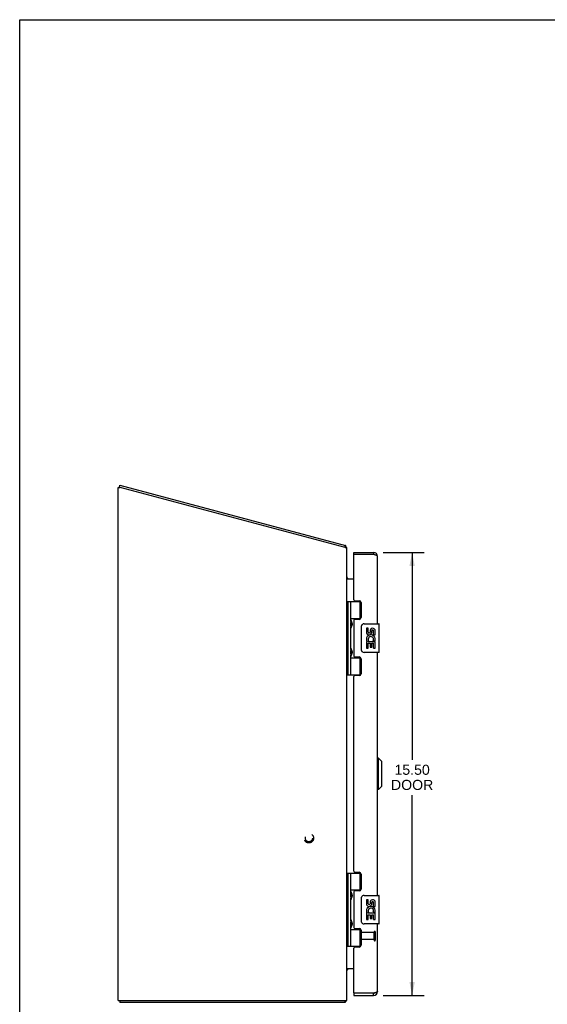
# Model space of a CAD drawing. Header units: inches. Extents: x 0 to 80, y 0 to 51.8.
# Tile 2 of 5: x 0 to 18.4, y 17.3 to 51.8. Entities that reach past the tile are written whole.
import ezdxf

# ---------------------------------------------------------------- set-up
doc = ezdxf.new("R2010")
doc.units = ezdxf.units.IN
doc.header["$LTSCALE"] = 4.4
doc.header["$MEASUREMENT"] = 0
doc.linetypes.add('HIDDEN', pattern=[0.2, 0.1, -0.1])
doc.layers.get('0').update_dxf_attribs({"linetype": 'CONTINUOUS'})
for name, color, linetype in [('02___PRT_ALL_AXES', 7, 'CONTINUOUS'), ('DEFAULT_2', 8, 'HIDDEN'), ('DIMENSIONS', 7, 'CONTINUOUS')]:
    doc.layers.add(name, color=color, linetype=linetype)
doc.styles.get("Standard").update_dxf_attribs({"font": 'arial.ttf'})
doc.dimstyles.new('DIMSTYLE_1', dxfattribs={"dimtxt": 0.352941, "dimasz": 0.470588, "dimexe": 0.09, "dimexo": 0.07, "dimgap": 0.0375, "dimtad": 0, "dimtih": 1, "dimtoh": 1, "dimzin": 4, "dimdsep": 46, "dimtxsty": 'Standard', "dimblk": '_FILLED', "dimblk1": '_FILLED', "dimblk2": '_FILLED', "dimcen": 0.09, "dimazin": 1, "dimtfac": 1, "dimtofl": 0, "dimtmove": 0, "dimatfit": 3, "dimldrblk": '_FILLED', "dimfxl": 1, "dimtolj": 1, "dimtzin": 4, "dimarcsym": 0})

# ---------------------------------------------------------------- blocks, each defined once
blk = doc.blocks.new('_FILLED')
at = {"color": 0, "linetype": 'ByBlock'}
blk.add_solid([(0, 0), (-1, 0.2), (-1, -0.2)], dxfattribs=at)
blk = doc.blocks.new('*D10')
at = {"layer": 'DIMENSIONS', "color": 2, "linetype": 'Continuous'}
for p, q in [((12.706, 33.127), (14.147, 33.127)), ((13.723, 33.127), (13.723, 25.874)), ((13.723, 17.627), (13.723, 24.639)), ((12.706, 17.627), (14.147, 17.627))]:
    blk.add_line(p, q, dxfattribs=at)
at = {"layer": 'DIMENSIONS', "color": 2, "linetype": 'Continuous', "xscale": 0.4705882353, "yscale": 0.4705882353, "zscale": 0.4705882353}
for p, rotation in [((13.723, 33.127), 90), ((13.723, 17.627), 270)]:
    blk.add_blockref('_FILLED', p, dxfattribs=dict(at, rotation=rotation))
at = {"layer": 'DIMENSIONS', "color": 2, "linetype": 'Continuous', "insert": (13.723, 25.698), "char_height": 0.3529, "width": 1.47737, "attachment_point": 2, "line_spacing_factor": 0.9}
blk.add_mtext('15.50\\PDOOR', dxfattribs=at)

msp = doc.modelspace()

# ---------------------------------------------------------------- linework, layer by layer
at = {"color": 7, "linetype": 'Continuous'}
for p, q in [((0, 0), (0, 51.765)), ((0, 51.765), (80, 51.765)), ((3.485, 35.411), (3.505, 35.483)), ((3.51, 35.404), (3.485, 35.411)), ((11.375, 33.297), (11.394, 33.369)), ((11.407, 33.336), (11.38, 33.315)), ((11.686, 33.052), (11.686, 33.127)), ((12.376, 33.127), (12.376, 33.052)), ((11.701, 33.052), (11.686, 33.052)), ((11.444, 28.848), (11.444, 31.407)), ((11.444, 31.407), (11.928, 31.407)), ((11.483, 28.848), (11.483, 31.407)), ((11.581, 30.71), (11.581, 31.407)), ((11.896, 31.407), (11.896, 30.816)), ((11.438, 30.749), (11.444, 30.749)), ((11.581, 30.816), (11.928, 30.816)), ((11.595, 30.714), (11.596, 30.71)), ((11.596, 30.71), (11.598, 30.706)), ((11.598, 30.706), (11.604, 30.69)), ((11.598, 30.69), (11.598, 30.69)), ((11.598, 30.69), (11.598, 30.549)), ((11.604, 30.69), (11.606, 30.686)), ((11.87, 30.807), (11.922, 30.807)), ((11.438, 30.49), (11.444, 30.489)), ((11.581, 29.726), (11.581, 30.529)), ((11.593, 30.52), (11.591, 30.516)), ((11.594, 30.523), (11.593, 30.52)), ((11.595, 30.527), (11.594, 30.523)), ((11.597, 30.531), (11.595, 30.527)), ((11.599, 30.537), (11.597, 30.531)), ((11.598, 30.549), (11.598, 30.549)), ((11.598, 30.549), (11.598, 30.548)), ((11.603, 30.545), (11.599, 30.537)), ((11.605, 30.551), (11.603, 30.545)), ((11.607, 30.555), (11.605, 30.551)), ((11.608, 30.559), (11.607, 30.555)), ((11.947, 29.727), (11.947, 30.527)), ((12.046, 30.627), (12.556, 30.627)), ((12.571, 29.642), (12.571, 30.612)), ((11.438, 29.764), (11.444, 29.765)), ((11.593, 29.733), (11.595, 29.729)), ((11.595, 29.729), (11.596, 29.726)), ((11.596, 29.726), (11.598, 29.722)), ((11.598, 29.722), (11.604, 29.706)), ((11.598, 29.706), (11.598, 29.706)), ((11.598, 29.706), (11.598, 29.565)), ((11.604, 29.706), (11.606, 29.702)), ((12.556, 29.627), (12.046, 29.627)), ((11.438, 29.506), (11.444, 29.505)), ((11.581, 28.848), (11.581, 29.545)), ((11.581, 29.438), (11.928, 29.438)), ((11.593, 29.536), (11.591, 29.532)), ((11.594, 29.539), (11.593, 29.536)), ((11.595, 29.543), (11.594, 29.539)), ((11.598, 29.565), (11.598, 29.565)), ((11.598, 29.565), (11.598, 29.564)), ((11.603, 29.56), (11.598, 29.548)), ((11.605, 29.567), (11.603, 29.56)), ((11.607, 29.571), (11.605, 29.567)), ((11.608, 29.575), (11.607, 29.571)), ((11.922, 29.447), (11.87, 29.447)), ((11.896, 29.438), (11.896, 28.848)), ((11.444, 28.848), (11.928, 28.848)), ((12.551, 25.928), (12.511, 25.928)), ((12.669, 25.81), (12.551, 25.928)), ((12.551, 24.826), (12.551, 25.928)), ((12.669, 24.944), (12.669, 25.81)), ((12.551, 24.826), (12.511, 24.826)), ((12.669, 24.944), (12.551, 24.826)), ((11.444, 21.907), (11.928, 21.907)), ((11.444, 19.348), (11.444, 21.907)), ((11.483, 19.348), (11.483, 21.907)), ((11.581, 21.21), (11.581, 21.907)), ((11.896, 21.907), (11.896, 21.316)), ((11.438, 21.249), (11.444, 21.249)), ((11.581, 21.316), (11.928, 21.316)), ((11.581, 20.226), (11.581, 21.029)), ((11.593, 21.02), (11.591, 21.016)), ((11.593, 21.217), (11.595, 21.214)), ((11.594, 21.023), (11.593, 21.02)), ((11.595, 21.027), (11.594, 21.023)), ((11.595, 21.214), (11.596, 21.21)), ((11.597, 21.031), (11.595, 21.027)), ((11.596, 21.21), (11.598, 21.206)), ((11.599, 21.037), (11.597, 21.031)), ((11.598, 21.206), (11.604, 21.19)), ((11.598, 21.19), (11.598, 21.19)), ((11.598, 21.19), (11.598, 21.049)), ((11.598, 21.049), (11.598, 21.049)), ((11.598, 21.048), (11.598, 21.049)), ((11.603, 21.045), (11.599, 21.037)), ((11.605, 21.051), (11.603, 21.045)), ((11.604, 21.19), (11.606, 21.186)), ((11.607, 21.055), (11.605, 21.051)), ((11.608, 21.059), (11.607, 21.055)), ((11.87, 21.307), (11.922, 21.307)), ((11.947, 20.227), (11.947, 21.027)), ((12.046, 21.127), (12.556, 21.127)), ((12.571, 20.142), (12.571, 21.112)), ((11.438, 20.99), (11.444, 20.989)), ((11.438, 20.264), (11.444, 20.265)), ((11.438, 20.006), (11.444, 20.005)), ((11.581, 19.348), (11.581, 20.045)), ((11.593, 20.036), (11.591, 20.032)), ((11.593, 20.233), (11.595, 20.229)), ((11.594, 20.039), (11.593, 20.036)), ((11.595, 20.043), (11.594, 20.039)), ((11.595, 20.229), (11.596, 20.226)), ((11.597, 20.046), (11.595, 20.043)), ((11.596, 20.226), (11.598, 20.222)), ((11.599, 20.052), (11.597, 20.046)), ((11.598, 20.222), (11.604, 20.206)), ((11.598, 20.206), (11.598, 20.206)), ((11.598, 20.206), (11.598, 20.065)), ((11.598, 20.065), (11.598, 20.065)), ((11.598, 20.064), (11.598, 20.065)), ((11.603, 20.06), (11.599, 20.052)), ((11.605, 20.067), (11.603, 20.06)), ((11.604, 20.206), (11.606, 20.202)), ((11.607, 20.071), (11.605, 20.067)), ((11.608, 20.075), (11.607, 20.071)), ((12.556, 20.127), (12.046, 20.127)), ((11.581, 19.938), (11.928, 19.938)), ((11.922, 19.947), (11.87, 19.947)), ((11.896, 19.938), (11.896, 19.348)), ((11.444, 19.348), (11.928, 19.348)), ((11.686, 17.702), (11.701, 17.702)), ((11.686, 17.702), (11.686, 17.627)), ((12.376, 17.627), (12.376, 17.702)), ((3.501, 17.452), (3.501, 17.377)), ((11.375, 17.452), (11.375, 17.377)), ((11.397, 17.42), (11.375, 17.441))]:
    msp.add_line(p, q, dxfattribs=at)
at = {"color": 3, "linetype": 'Continuous'}
for p, q in [((3.505, 35.483), (11.394, 33.369)), ((3.438, 17.452), (3.438, 35.403)), ((3.438, 35.403), (3.513, 35.403)), ((11.378, 33.296), (3.513, 35.403)), ((11.378, 33.296), (11.438, 33.296)), ((11.438, 17.452), (11.438, 33.296)), ((11.686, 33.127), (12.376, 33.127)), ((11.686, 31.469), (11.686, 33.037)), ((12.376, 33.052), (11.701, 33.052)), ((12.511, 30.627), (12.511, 32.992)), ((11.454, 32.202), (11.686, 32.202)), ((11.717, 31.438), (11.873, 31.438)), ((11.936, 31.375), (11.936, 30.848)), ((11.686, 30.754), (11.686, 29.501)), ((11.873, 30.785), (11.717, 30.785)), ((12.511, 21.127), (12.511, 29.627)), ((11.717, 29.47), (11.873, 29.47)), ((11.936, 29.407), (11.936, 28.88)), ((11.686, 21.969), (11.686, 28.786)), ((11.873, 28.817), (11.717, 28.817)), ((11.717, 21.938), (11.873, 21.938)), ((11.936, 21.875), (11.936, 21.348)), ((11.686, 21.254), (11.686, 20.001)), ((11.873, 21.285), (11.717, 21.285)), ((12.511, 17.762), (12.511, 20.127)), ((11.717, 19.97), (11.873, 19.97)), ((11.936, 19.907), (11.936, 19.38)), ((11.873, 19.317), (11.717, 19.317)), ((11.686, 17.717), (11.686, 19.286)), ((11.449, 18.535), (11.447, 18.537)), ((11.686, 18.552), (11.454, 18.552)), ((11.686, 17.627), (12.376, 17.627)), ((12.376, 17.702), (11.701, 17.702)), ((12.391, 17.706), (12.376, 17.702)), ((3.438, 17.452), (11.438, 17.452)), ((11.375, 17.377), (3.501, 17.377))]:
    msp.add_line(p, q, dxfattribs=at)
for points in [[(11.402, 33.351), (11.401, 33.355), (11.401, 33.357), (11.4, 33.358), (11.4, 33.36), (11.4, 33.362), (11.399, 33.363), (11.399, 33.364), (11.398, 33.366), (11.398, 33.367), (11.397, 33.367), (11.396, 33.368), (11.396, 33.368), (11.395, 33.369), (11.394, 33.369)], [(11.407, 33.336), (11.406, 33.338), (11.405, 33.339), (11.405, 33.34), (11.404, 33.342), (11.403, 33.343), (11.403, 33.345), (11.402, 33.347), (11.402, 33.349), (11.402, 33.351)], [(12.511, 32.992), (12.511, 32.994), (12.511, 32.996), (12.51, 32.998), (12.508, 33), (12.507, 33.002), (12.505, 33.004), (12.502, 33.006), (12.5, 33.008), (12.497, 33.01), (12.493, 33.012), (12.49, 33.014), (12.486, 33.016), (12.481, 33.018), (12.477, 33.02), (12.472, 33.022), (12.467, 33.024), (12.461, 33.026), (12.456, 33.028), (12.45, 33.03), (12.444, 33.032), (12.438, 33.034), (12.431, 33.036), (12.425, 33.038), (12.418, 33.04), (12.411, 33.042), (12.405, 33.044), (12.398, 33.046), (12.391, 33.048), (12.376, 33.052)], [(11.447, 32.218), (11.444, 32.22), (11.443, 32.221), (11.442, 32.222), (11.441, 32.224), (11.44, 32.225), (11.44, 32.226), (11.439, 32.227), (11.439, 32.228), (11.438, 32.229), (11.438, 32.23)], [(11.454, 32.228), (11.454, 32.228), (11.454, 32.228), (11.454, 32.227), (11.454, 32.227), (11.454, 32.226), (11.454, 32.226), (11.453, 32.225), (11.453, 32.224), (11.452, 32.223), (11.451, 32.222), (11.45, 32.22), (11.449, 32.219), (11.447, 32.217)], [(11.454, 32.202), (11.454, 32.203), (11.454, 32.204), (11.454, 32.205), (11.454, 32.207), (11.454, 32.208), (11.453, 32.209), (11.453, 32.211), (11.452, 32.212), (11.451, 32.213), (11.45, 32.214), (11.449, 32.216), (11.448, 32.217), (11.447, 32.218)], [(11.444, 18.534), (11.443, 18.533), (11.442, 18.532), (11.441, 18.531), (11.44, 18.53), (11.44, 18.529), (11.439, 18.527), (11.439, 18.526), (11.438, 18.525), (11.438, 18.524)], [(11.454, 18.552), (11.454, 18.551), (11.454, 18.55), (11.454, 18.549), (11.454, 18.548), (11.454, 18.547), (11.453, 18.545), (11.453, 18.544), (11.452, 18.543), (11.451, 18.541), (11.45, 18.54), (11.449, 18.539), (11.448, 18.538), (11.447, 18.537), (11.444, 18.534)], [(11.454, 18.526), (11.454, 18.526), (11.454, 18.527), (11.454, 18.527), (11.454, 18.528), (11.454, 18.528), (11.454, 18.529), (11.453, 18.529), (11.453, 18.53), (11.452, 18.531), (11.452, 18.532), (11.451, 18.533), (11.45, 18.534), (11.449, 18.535)], [(12.511, 17.762), (12.511, 17.76), (12.511, 17.758), (12.51, 17.756), (12.508, 17.754), (12.507, 17.752), (12.505, 17.75), (12.502, 17.748), (12.5, 17.746), (12.497, 17.744), (12.493, 17.742), (12.49, 17.74), (12.486, 17.738), (12.481, 17.736), (12.477, 17.734), (12.472, 17.732), (12.467, 17.73), (12.461, 17.728), (12.456, 17.726), (12.45, 17.724), (12.444, 17.722), (12.438, 17.72), (12.431, 17.718), (12.425, 17.716), (12.418, 17.714), (12.411, 17.712), (12.405, 17.71), (12.398, 17.708), (12.391, 17.706)], [(11.386, 17.395), (11.386, 17.393), (11.385, 17.391), (11.385, 17.39), (11.384, 17.388), (11.383, 17.386), (11.383, 17.385), (11.382, 17.383), (11.382, 17.382), (11.381, 17.381), (11.38, 17.38), (11.38, 17.379), (11.379, 17.379), (11.378, 17.378), (11.378, 17.378), (11.377, 17.377), (11.376, 17.377), (11.375, 17.377)], [(11.397, 17.42), (11.396, 17.419), (11.395, 17.418), (11.394, 17.417), (11.393, 17.415), (11.392, 17.413), (11.391, 17.411), (11.39, 17.409), (11.389, 17.407), (11.389, 17.404), (11.388, 17.402), (11.387, 17.4), (11.386, 17.395)]]:
    msp.add_lwpolyline(points, dxfattribs=at)
at = {"color": 7, "linetype": 'Continuous'}
for points in [[(11.581, 30.765), (11.581, 30.764), (11.581, 30.763), (11.581, 30.762), (11.581, 30.761), (11.582, 30.76), (11.582, 30.759), (11.582, 30.758), (11.582, 30.757), (11.582, 30.756), (11.582, 30.755), (11.582, 30.754), (11.582, 30.753), (11.583, 30.752), (11.583, 30.75), (11.583, 30.749), (11.583, 30.748), (11.584, 30.747), (11.584, 30.746), (11.584, 30.744), (11.585, 30.743), (11.585, 30.742), (11.585, 30.74), (11.586, 30.739), (11.586, 30.738), (11.587, 30.736), (11.587, 30.735), (11.588, 30.733), (11.588, 30.732), (11.589, 30.73), (11.589, 30.729), (11.59, 30.727), (11.59, 30.726), (11.591, 30.724), (11.591, 30.722), (11.593, 30.719)], [(11.593, 30.719), (11.593, 30.717), (11.595, 30.714)], [(11.606, 30.686), (11.608, 30.682), (11.608, 30.679), (11.609, 30.677), (11.61, 30.675), (11.611, 30.673), (11.612, 30.671), (11.612, 30.669), (11.613, 30.667), (11.614, 30.665), (11.614, 30.663), (11.615, 30.661), (11.616, 30.66), (11.616, 30.658), (11.617, 30.656), (11.617, 30.654), (11.618, 30.653), (11.618, 30.651), (11.619, 30.649), (11.619, 30.648), (11.619, 30.646), (11.62, 30.645), (11.62, 30.643), (11.62, 30.642), (11.621, 30.64), (11.621, 30.639), (11.621, 30.637), (11.621, 30.636), (11.622, 30.635), (11.622, 30.633), (11.622, 30.632), (11.622, 30.631), (11.622, 30.629), (11.622, 30.628), (11.623, 30.627), (11.623, 30.626), (11.623, 30.624), (11.623, 30.623), (11.623, 30.622), (11.623, 30.621), (11.623, 30.619), (11.623, 30.618), (11.623, 30.617), (11.623, 30.616), (11.623, 30.614), (11.623, 30.613), (11.623, 30.612), (11.622, 30.611), (11.622, 30.609), (11.622, 30.608), (11.622, 30.607), (11.622, 30.605), (11.622, 30.604), (11.621, 30.603), (11.621, 30.601), (11.621, 30.6), (11.621, 30.598), (11.62, 30.597), (11.62, 30.595), (11.62, 30.594), (11.619, 30.592), (11.619, 30.591), (11.619, 30.589), (11.618, 30.588), (11.618, 30.586), (11.617, 30.584), (11.617, 30.583), (11.616, 30.581), (11.616, 30.579), (11.615, 30.577), (11.614, 30.575), (11.614, 30.573), (11.613, 30.571), (11.612, 30.569), (11.612, 30.567), (11.611, 30.565), (11.61, 30.563), (11.609, 30.561), (11.608, 30.559)], [(11.591, 30.516), (11.591, 30.515), (11.59, 30.513), (11.59, 30.512), (11.589, 30.51), (11.589, 30.508), (11.588, 30.507), (11.588, 30.505), (11.587, 30.504), (11.587, 30.503), (11.586, 30.501), (11.586, 30.5), (11.585, 30.498), (11.585, 30.497), (11.585, 30.496), (11.584, 30.494), (11.584, 30.493), (11.584, 30.492), (11.583, 30.491), (11.583, 30.489), (11.583, 30.488), (11.583, 30.487), (11.582, 30.486), (11.582, 30.485), (11.582, 30.484), (11.582, 30.483), (11.582, 30.482), (11.582, 30.48), (11.582, 30.479), (11.582, 30.478), (11.581, 30.477), (11.581, 30.477), (11.581, 30.476), (11.581, 30.475), (11.581, 30.474)], [(11.947, 30.527), (11.947, 30.534), (11.947, 30.54), (11.948, 30.546), (11.95, 30.552), (11.951, 30.558), (11.953, 30.563)], [(11.581, 29.781), (11.581, 29.78), (11.581, 29.779), (11.581, 29.778), (11.581, 29.777), (11.582, 29.776), (11.582, 29.775), (11.582, 29.774), (11.582, 29.773), (11.582, 29.772), (11.582, 29.771), (11.582, 29.77), (11.582, 29.769), (11.583, 29.767), (11.583, 29.766), (11.583, 29.765), (11.583, 29.764), (11.584, 29.763), (11.584, 29.761), (11.584, 29.76), (11.585, 29.759), (11.585, 29.757), (11.585, 29.756), (11.586, 29.755), (11.586, 29.753), (11.587, 29.752), (11.587, 29.751), (11.588, 29.749), (11.588, 29.748), (11.589, 29.746), (11.589, 29.744), (11.59, 29.743), (11.59, 29.741), (11.591, 29.74), (11.591, 29.738), (11.592, 29.736), (11.593, 29.733)], [(11.606, 29.702), (11.608, 29.697), (11.608, 29.695), (11.609, 29.693), (11.61, 29.691), (11.611, 29.689), (11.612, 29.687), (11.612, 29.685), (11.613, 29.683), (11.614, 29.681), (11.614, 29.679), (11.615, 29.677), (11.616, 29.675), (11.616, 29.674), (11.617, 29.672), (11.617, 29.67), (11.618, 29.668), (11.618, 29.667), (11.619, 29.665), (11.619, 29.664), (11.619, 29.662), (11.62, 29.66), (11.62, 29.659), (11.62, 29.657), (11.621, 29.656), (11.621, 29.655), (11.621, 29.653), (11.621, 29.652), (11.622, 29.65), (11.622, 29.649), (11.622, 29.648), (11.622, 29.647), (11.622, 29.645), (11.622, 29.644), (11.623, 29.643), (11.623, 29.641), (11.623, 29.64), (11.623, 29.639), (11.623, 29.638), (11.623, 29.636), (11.623, 29.635), (11.623, 29.634), (11.623, 29.633), (11.623, 29.631), (11.623, 29.63), (11.623, 29.629), (11.623, 29.628), (11.622, 29.626), (11.622, 29.625), (11.622, 29.624), (11.622, 29.622), (11.622, 29.621), (11.622, 29.62), (11.621, 29.618), (11.621, 29.617), (11.621, 29.616), (11.621, 29.614), (11.62, 29.613), (11.62, 29.611), (11.62, 29.61), (11.619, 29.608), (11.619, 29.607), (11.619, 29.605), (11.618, 29.603), (11.618, 29.602), (11.617, 29.6), (11.617, 29.598), (11.616, 29.597), (11.616, 29.595), (11.615, 29.593), (11.614, 29.591), (11.614, 29.589), (11.613, 29.587), (11.612, 29.585), (11.612, 29.583), (11.611, 29.581), (11.61, 29.579), (11.609, 29.577), (11.608, 29.575)], [(11.953, 29.691), (11.951, 29.697), (11.95, 29.703), (11.948, 29.709), (11.947, 29.715), (11.947, 29.721), (11.947, 29.727)], [(11.591, 29.532), (11.591, 29.531), (11.59, 29.529), (11.59, 29.527), (11.589, 29.526), (11.589, 29.524), (11.588, 29.523), (11.588, 29.521), (11.587, 29.52), (11.587, 29.518), (11.586, 29.517), (11.586, 29.515), (11.585, 29.514), (11.585, 29.513), (11.585, 29.511), (11.584, 29.51), (11.584, 29.509), (11.584, 29.508), (11.583, 29.506), (11.583, 29.505), (11.583, 29.504), (11.583, 29.503), (11.582, 29.502), (11.582, 29.501), (11.582, 29.499), (11.582, 29.498), (11.582, 29.497), (11.582, 29.496), (11.582, 29.495), (11.582, 29.494), (11.581, 29.493), (11.581, 29.492), (11.581, 29.491), (11.581, 29.49), (11.581, 29.489)], [(11.598, 29.548), (11.597, 29.546), (11.595, 29.543)], [(11.581, 21.265), (11.581, 21.264), (11.581, 21.263), (11.581, 21.262), (11.581, 21.261), (11.582, 21.26), (11.582, 21.259), (11.582, 21.258), (11.582, 21.257), (11.582, 21.256), (11.582, 21.255), (11.582, 21.254), (11.582, 21.253), (11.583, 21.252), (11.583, 21.25), (11.583, 21.249), (11.583, 21.248), (11.584, 21.247), (11.584, 21.246), (11.584, 21.244), (11.585, 21.243), (11.585, 21.242), (11.585, 21.24), (11.586, 21.239), (11.586, 21.238), (11.587, 21.236), (11.587, 21.235), (11.588, 21.233), (11.588, 21.232), (11.589, 21.23), (11.589, 21.229), (11.59, 21.227), (11.59, 21.226), (11.591, 21.224), (11.591, 21.222), (11.592, 21.221), (11.593, 21.217)], [(11.591, 21.016), (11.591, 21.015), (11.59, 21.013), (11.59, 21.012), (11.589, 21.01), (11.589, 21.008), (11.588, 21.007), (11.588, 21.005), (11.587, 21.004), (11.587, 21.003), (11.586, 21.001), (11.586, 21), (11.585, 20.998), (11.585, 20.997), (11.585, 20.996), (11.584, 20.994), (11.584, 20.993), (11.584, 20.992), (11.583, 20.991), (11.583, 20.989), (11.583, 20.988), (11.583, 20.987), (11.582, 20.986), (11.582, 20.985), (11.582, 20.984), (11.582, 20.983), (11.582, 20.982), (11.582, 20.98), (11.582, 20.979), (11.582, 20.978), (11.581, 20.977), (11.581, 20.977), (11.581, 20.976), (11.581, 20.975), (11.581, 20.974)], [(11.606, 21.186), (11.608, 21.182), (11.608, 21.179), (11.609, 21.177), (11.61, 21.175), (11.611, 21.173), (11.612, 21.171), (11.612, 21.169), (11.613, 21.167), (11.614, 21.165), (11.614, 21.163), (11.615, 21.161), (11.616, 21.16), (11.616, 21.158), (11.617, 21.156), (11.617, 21.154), (11.618, 21.153), (11.618, 21.151), (11.619, 21.149), (11.619, 21.148), (11.619, 21.146), (11.62, 21.145), (11.62, 21.143), (11.62, 21.142), (11.621, 21.14), (11.621, 21.139), (11.621, 21.137), (11.621, 21.136), (11.622, 21.135), (11.622, 21.133), (11.622, 21.132), (11.622, 21.131), (11.622, 21.129), (11.622, 21.128), (11.623, 21.127), (11.623, 21.126), (11.623, 21.124), (11.623, 21.123), (11.623, 21.122), (11.623, 21.121), (11.623, 21.119), (11.623, 21.118), (11.623, 21.117), (11.623, 21.116), (11.623, 21.114), (11.623, 21.113), (11.623, 21.112), (11.622, 21.111), (11.622, 21.109), (11.622, 21.108), (11.622, 21.107), (11.622, 21.105), (11.622, 21.104), (11.621, 21.103), (11.621, 21.101), (11.621, 21.1), (11.621, 21.098), (11.62, 21.097), (11.62, 21.095), (11.62, 21.094), (11.619, 21.092), (11.619, 21.091), (11.619, 21.089), (11.618, 21.088), (11.618, 21.086), (11.617, 21.084), (11.617, 21.083), (11.616, 21.081), (11.616, 21.079), (11.615, 21.077), (11.614, 21.075), (11.614, 21.073), (11.613, 21.071), (11.612, 21.069), (11.612, 21.067), (11.611, 21.065), (11.61, 21.063), (11.609, 21.061), (11.608, 21.059)], [(11.947, 21.027), (11.947, 21.034), (11.947, 21.04), (11.948, 21.046), (11.95, 21.052), (11.951, 21.058), (11.953, 21.063)], [(11.581, 20.281), (11.581, 20.28), (11.581, 20.279), (11.581, 20.278), (11.581, 20.277), (11.582, 20.276), (11.582, 20.275), (11.582, 20.274), (11.582, 20.273), (11.582, 20.272), (11.582, 20.271), (11.582, 20.27), (11.582, 20.269), (11.583, 20.267), (11.583, 20.266), (11.583, 20.265), (11.583, 20.264), (11.584, 20.263), (11.584, 20.261), (11.584, 20.26), (11.585, 20.259), (11.585, 20.257), (11.585, 20.256), (11.586, 20.255), (11.586, 20.253), (11.587, 20.252), (11.587, 20.251), (11.588, 20.249), (11.588, 20.248), (11.589, 20.246), (11.589, 20.244), (11.59, 20.243), (11.59, 20.241), (11.591, 20.24), (11.591, 20.238), (11.592, 20.236), (11.593, 20.233)], [(11.591, 20.032), (11.591, 20.031), (11.59, 20.029), (11.59, 20.027), (11.589, 20.026), (11.589, 20.024), (11.588, 20.023), (11.588, 20.021), (11.587, 20.02), (11.587, 20.018), (11.586, 20.017), (11.586, 20.015), (11.585, 20.014), (11.585, 20.013), (11.585, 20.011), (11.584, 20.01), (11.584, 20.009), (11.584, 20.008), (11.583, 20.006), (11.583, 20.005), (11.583, 20.004), (11.583, 20.003), (11.582, 20.002), (11.582, 20.001), (11.582, 19.999), (11.582, 19.998), (11.582, 19.997), (11.582, 19.996), (11.582, 19.995), (11.582, 19.994), (11.581, 19.993), (11.581, 19.992), (11.581, 19.991), (11.581, 19.99), (11.581, 19.989)], [(11.606, 20.202), (11.608, 20.197), (11.608, 20.195), (11.609, 20.193), (11.61, 20.191), (11.611, 20.189), (11.612, 20.187), (11.612, 20.185), (11.613, 20.183), (11.614, 20.181), (11.614, 20.179), (11.615, 20.177), (11.616, 20.175), (11.616, 20.174), (11.617, 20.172), (11.617, 20.17), (11.618, 20.168), (11.618, 20.167), (11.619, 20.165), (11.619, 20.164), (11.619, 20.162), (11.62, 20.16), (11.62, 20.159), (11.62, 20.157), (11.621, 20.156), (11.621, 20.155), (11.621, 20.153), (11.621, 20.152), (11.622, 20.15), (11.622, 20.149), (11.622, 20.148), (11.622, 20.147), (11.622, 20.145), (11.622, 20.144), (11.623, 20.143), (11.623, 20.141), (11.623, 20.14), (11.623, 20.139), (11.623, 20.138), (11.623, 20.136), (11.623, 20.135), (11.623, 20.134), (11.623, 20.133), (11.623, 20.131), (11.623, 20.13), (11.623, 20.129), (11.623, 20.128), (11.622, 20.126), (11.622, 20.125), (11.622, 20.124), (11.622, 20.122), (11.622, 20.121), (11.622, 20.12), (11.621, 20.118), (11.621, 20.117), (11.621, 20.116), (11.621, 20.114), (11.62, 20.113), (11.62, 20.111), (11.62, 20.11), (11.619, 20.108), (11.619, 20.107), (11.619, 20.105), (11.618, 20.103), (11.618, 20.102), (11.617, 20.1), (11.617, 20.098), (11.616, 20.097), (11.616, 20.095), (11.615, 20.093), (11.614, 20.091), (11.614, 20.089), (11.613, 20.087), (11.612, 20.085), (11.612, 20.083), (11.611, 20.081), (11.61, 20.079), (11.609, 20.077), (11.608, 20.075)], [(11.953, 20.191), (11.951, 20.197), (11.95, 20.203), (11.948, 20.209), (11.947, 20.215), (11.947, 20.221), (11.947, 20.227)]]:
    msp.add_lwpolyline(points, dxfattribs=at)
at = {"color": 3, "linetype": 'Continuous'}
for centre, radius, start, end in [((11.293, 33.246), 0.145, 20.048, 38.6719), ((12.376, 32.992), 0.135, 0, 90), ((11.701, 33.037), 0.015, 90, 180), ((11.508, 32.272), 0.07, 180, 270), ((11.717, 31.469), 0.031, 180, 270), ((11.873, 31.375), 0.063, 0, 90), ((11.717, 30.754), 0.031, 90, 180), ((11.873, 30.848), 0.063, 270, 360), ((11.717, 29.501), 0.031, 180, 270), ((11.873, 29.407), 0.063, 0, 90), ((11.717, 28.786), 0.031, 90, 180), ((11.873, 28.88), 0.063, 270, 360), ((11.717, 21.969), 0.031, 180, 270), ((11.873, 21.875), 0.063, 0, 90), ((11.717, 21.254), 0.031, 90, 180), ((11.873, 21.348), 0.063, 270, 360), ((11.717, 20.001), 0.031, 180, 270), ((11.873, 19.907), 0.063, 0, 90), ((11.717, 19.286), 0.031, 90, 180), ((11.873, 19.38), 0.063, 270, 360), ((11.508, 18.482), 0.07, 90, 180), ((11.701, 17.717), 0.015, 180, 270), ((12.376, 17.762), 0.135, 270, 360), ((11.293, 17.522), 0.145, 315.3986, 331.1264)]:
    msp.add_arc(centre, radius, start, end, dxfattribs=at)
at = {"color": 7, "linetype": 'Continuous'}
for centre, radius, start, end in [((12.376, 32.992), 0.06, 58.1363, 90), ((11.508, 30.689), 0.09, 0.672, 34.9249), ((11.508, 30.549), 0.09, 325.0751, 359.328), ((12.046, 30.527), 0.1, 90, 158.8004), ((12.556, 30.612), 0.015, 0, 90), ((11.508, 29.705), 0.09, 0.672, 34.9249), ((12.046, 29.727), 0.1, 201.205, 270), ((12.556, 29.642), 0.015, 270, 360), ((11.508, 29.565), 0.09, 325.0751, 359.328), ((11.508, 21.189), 0.09, 0.672, 34.9249), ((11.508, 21.049), 0.09, 325.0751, 359.328), ((12.046, 21.027), 0.1, 90, 158.8004), ((12.556, 21.112), 0.015, 0, 90), ((11.508, 20.205), 0.09, 0.672, 34.9249), ((11.508, 20.065), 0.09, 325.0751, 359.328), ((12.046, 20.227), 0.1, 201.205, 270), ((12.556, 20.142), 0.015, 270, 360), ((12.376, 17.762), 0.06, 270, 301.8643)]:
    msp.add_arc(centre, radius, start, end, dxfattribs=at)
for centre in [(11.676, 30.619), (11.676, 29.635), (11.676, 21.119), (11.676, 20.135)]:
    msp.add_ellipse(centre, major_axis=(0, 0.188), ratio=0.57735, start_param=1.066602, end_param=2.074991, dxfattribs=at)
at = {"layer": '02___PRT_ALL_AXES', "color": 7, "linetype": 'Continuous'}
for p, q in [((11.87, 30.807), (11.87, 30.785)), ((12.122, 30.473), (12.122, 30.337)), ((12.185, 30.473), (12.122, 30.473)), ((12.185, 30.337), (12.185, 30.473)), ((12.25, 30.399), (12.25, 30.33)), ((12.31, 30.337), (12.31, 30.379)), ((12.373, 30.242), (12.373, 30.379)), ((12.434, 30.242), (12.434, 30.399)), ((12.122, 30.012), (12.122, 29.781)), ((12.14, 30.012), (12.122, 30.012)), ((12.174, 30.012), (12.202, 30.031)), ((12.174, 30.012), (12.434, 30.012)), ((12.366, 30.048), (12.423, 30.023)), ((12.373, 30.242), (12.434, 30.242)), ((12.434, 30.059), (12.434, 30.112)), ((12.434, 29.781), (12.434, 30.012)), ((12.122, 29.781), (12.185, 29.781)), ((12.185, 29.781), (12.185, 29.949)), ((12.185, 29.949), (12.25, 29.949)), ((12.25, 29.949), (12.25, 29.813)), ((12.25, 29.813), (12.31, 29.813)), ((12.31, 29.949), (12.373, 29.949)), ((12.31, 29.813), (12.31, 29.949)), ((12.373, 29.781), (12.373, 29.949)), ((12.373, 29.781), (12.434, 29.781)), ((11.87, 29.47), (11.87, 29.447)), ((11.87, 21.307), (11.87, 21.285)), ((12.185, 20.973), (12.122, 20.973)), ((12.122, 20.973), (12.122, 20.837)), ((12.185, 20.837), (12.185, 20.973)), ((12.25, 20.899), (12.25, 20.83)), ((12.31, 20.837), (12.31, 20.879)), ((12.373, 20.742), (12.373, 20.879)), ((12.373, 20.742), (12.434, 20.742)), ((12.434, 20.742), (12.434, 20.899)), ((12.14, 20.512), (12.122, 20.512)), ((12.122, 20.512), (12.122, 20.281)), ((12.174, 20.512), (12.202, 20.531)), ((12.174, 20.512), (12.434, 20.512)), ((12.185, 20.449), (12.25, 20.449)), ((12.185, 20.281), (12.185, 20.449)), ((12.25, 20.449), (12.25, 20.313)), ((12.31, 20.449), (12.373, 20.449)), ((12.31, 20.313), (12.31, 20.449)), ((12.366, 20.548), (12.423, 20.523)), ((12.373, 20.281), (12.373, 20.449)), ((12.434, 20.559), (12.434, 20.612)), ((12.434, 20.281), (12.434, 20.512)), ((12.122, 20.281), (12.185, 20.281)), ((12.25, 20.313), (12.31, 20.313)), ((12.373, 20.281), (12.434, 20.281)), ((11.87, 19.97), (11.87, 19.947))]:
    msp.add_line(p, q, dxfattribs=at)
at = {"layer": '02___PRT_ALL_AXES', "color": 8, "linetype": 'HIDDEN'}
for p, q in [((12.393, 19.826), (11.946, 19.826)), ((12.393, 19.578), (12.393, 19.826)), ((12.393, 19.578), (11.946, 19.578))]:
    msp.add_line(p, q, dxfattribs=at)
msp.add_circle((10.113, 23.127), 0.124, dxfattribs=at)
at = {"layer": '02___PRT_ALL_AXES', "color": 7, "linetype": 'Continuous'}
for centre, radius, start, end in [((12.216, 30.337), 0.0943, 180, 360), ((12.216, 30.337), 0.0314, 180, 261.2295), ((12.215, 30.342), 0.0362, 263.4285, 341.7628), ((12.342, 30.379), 0.0943, 71.7267, 167.4338), ((12.342, 30.379), 0.0314, 0, 180.0485), ((12.342, 30.379), 0.0943, 12.5402, 71.701), ((12.276, 30.085), 0.154, 161.4199, 206.1963), ((12.279, 30.085), 0.157, 9.7031, 161.8791), ((12.279, 30.085), 0.157, 205.737, 207.8532), ((12.279, 30.085), 0.0943, 336.5966, 215.1122), ((12.279, 30.085), 0.157, 336.5966, 350.2969), ((12.216, 20.837), 0.0943, 180, 360), ((12.279, 20.585), 0.157, 9.7031, 161.8791), ((12.216, 20.837), 0.0314, 180, 261.2295), ((12.279, 20.585), 0.0943, 336.5966, 215.1122), ((12.215, 20.842), 0.0362, 263.4285, 341.7628), ((12.342, 20.879), 0.0943, 71.7267, 167.4338), ((12.342, 20.879), 0.0314, 0, 180.0485), ((12.342, 20.879), 0.0943, 12.5402, 71.701), ((12.276, 20.585), 0.154, 161.4199, 206.1963), ((12.279, 20.585), 0.157, 205.737, 207.8532), ((12.279, 20.585), 0.157, 336.5966, 350.2969)]:
    msp.add_arc(centre, radius, start, end, dxfattribs=at)
at = {"layer": 'DEFAULT_2', "color": 8, "linetype": 'HIDDEN'}
for p, q in [((12.393, 19.844), (12.393, 19.56)), ((12.436, 19.844), (12.436, 19.56))]:
    msp.add_line(p, q, dxfattribs=at)
for radius in [0.164, 0.124]:
    msp.add_circle((10.113, 23.127), radius, dxfattribs=at)
for centre, radius, start, end in [((11.946, 19.816), 0.01, 90, 180), ((12.415, 19.844), 0.0215, 0, 180), ((11.946, 19.588), 0.01, 180, 270), ((12.415, 19.56), 0.0215, 180, 360)]:
    msp.add_arc(centre, radius, start, end, dxfattribs=at)

# ---------------------------------------------------------------- dimensions: what is measured, and where the dimension line sits
at = {"layer": 'DIMENSIONS', "color": 2, "linetype": 'Continuous'}
dim = msp.add_linear_dim(base=(13.723, 17.627), p1=(12.636, 33.127), p2=(12.636, 17.627), angle=270, text='<>\\PDOOR', dimstyle='DIMSTYLE_1', dxfattribs=at)
dim.commit()
dim.dimension.update_dxf_attribs({"geometry": '*D10', "text_midpoint": (13.723, 25.256), "dimtype": 160})

doc.saveas('drawing.dxf')
